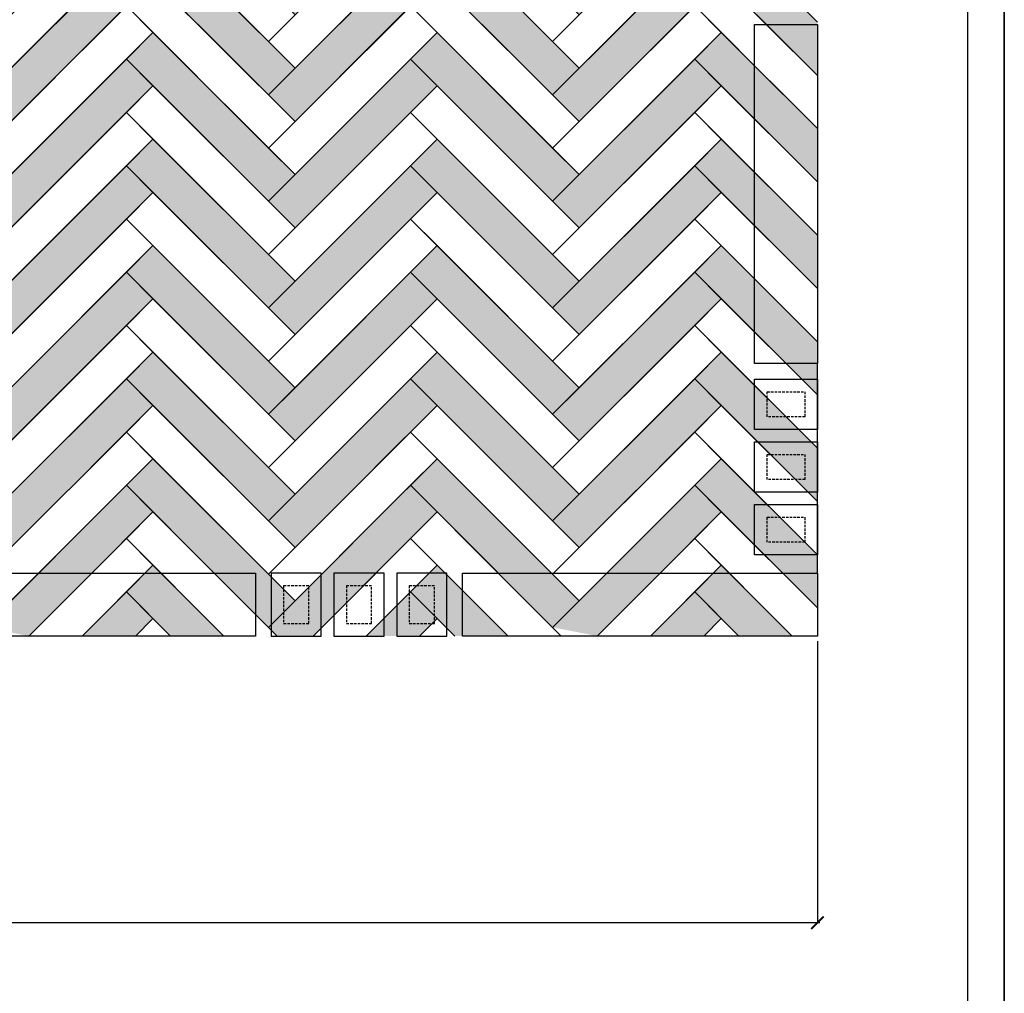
# Model space of a CAD drawing. Header units: millimetres. Extents: x 502444 to 745500, y -417645 to -375189.
# Tile 30 of 208: x 556849 to 560769, y -384215 to -380337. Entities that reach past the tile are written whole.
import ezdxf

# ---------------------------------------------------------------- set-up
doc = ezdxf.new("R2010")
doc.units = ezdxf.units.MM
doc.linetypes.add('DASHED', pattern=[0.75, 0.5, -0.25])
doc.layers.get('Defpoints').update_dxf_attribs({"color": 251})
for name, color, linetype, lineweight in [('0FM-WS-TEXT', 7, 'Continuous', 25), ('Text', 7, 'Continuous', 25), ('Wall New', 1, 'Continuous', 50)]:
    doc.layers.add(name, color=color, linetype=linetype, lineweight=lineweight)
doc.layers.add('DIMENSIONS', color=7, linetype='Continuous', lineweight=25, true_color=0xcc0000)
doc.styles.add('RS75', font='@Malgun Gothic', dxfattribs={"height": 75})
doc.dimstyles.new('DIM', dxfattribs={"dimtxt": 100, "dimasz": 50, "dimexe": 0, "dimexo": 20, "dimgap": 0, "dimtad": 0, "dimdec": 0, "dimrnd": 5, "dimzin": 0, "dimdsep": 46, "dimtxsty": 'Standard', "dimblk": 'OBLIQUE', "dimcen": 0, "dimdle": 10, "dimadec": 4, "dimazin": 0, "dimtfac": 1, "dimtdec": 0, "dimtofl": 0, "dimtmove": 1, "dimatfit": 3, "dimfxl": 1, "dimtolj": 1, "dimtzin": 0, "dimarcsym": 0})

# ---------------------------------------------------------------- blocks, each defined once
blk = doc.blocks.new('sheet format horizontal')
at = {"layer": 'Text'}
for points in [[(66770.91, -4572.61), (66770.91, -3464.93), (65208.79, -3464.93), (65208.79, -4572.61)], [(66770.91, -4572.61), (65208.79, -4572.61), (65208.79, -3464.93), (66770.91, -3464.93)], [(65217.44, -3473.58), (66762.26, -3473.58), (66762.26, -4563.96), (65217.44, -4563.96)]]:
    blk.add_lwpolyline(points, close=True, dxfattribs=at)
blk = doc.blocks.new('_ArchTick')
at = {"color": 0, "linetype": 'ByBlock', "const_width": 0.15}
blk.add_lwpolyline([(-0.5, -0.5), (0.5, 0.5)], dxfattribs=at)
blk = doc.blocks.new('*D63')
at = {"layer": 'Defpoints', "color": 0, "lineweight": 25, "ltscale": 250, "transparency": 16777216}
for p in [(546974.9, -382792, 0), (560025, -382792, 0), (560025, -383934)]:
    blk.add_point(p, dxfattribs=at)
at = {"layer": 'DIMENSIONS', "color": 0, "lineweight": -2, "ltscale": 250, "transparency": 16777216}
for p, q in [((546974.9, -382812), (546974.9, -383934)), ((560025, -382812), (560025, -383934)), ((546964.9, -383934), (553137.3, -383934)), ((560035, -383934), (553862.6, -383934))]:
    blk.add_line(p, q, dxfattribs=at)
at = {"layer": 'DIMENSIONS', "color": 0, "lineweight": -2, "ltscale": 250, "transparency": 16777216, "xscale": 50, "yscale": 50, "zscale": 50, "rotation": 180}
blk.add_blockref('_ArchTick', (546974.9, -383934), dxfattribs=at)
at = {"layer": 'DIMENSIONS', "color": 0, "lineweight": -2, "ltscale": 250, "transparency": 16777216, "xscale": 50, "yscale": 50, "zscale": 50}
blk.add_blockref('_ArchTick', (560025, -383934), dxfattribs=at)
at = {"layer": 'DIMENSIONS', "color": 0, "ltscale": 250, "transparency": 16777216, "insert": (553499.9, -383934), "char_height": 75, "attachment_point": 5, "style": 'RS75'}
blk.add_mtext('\\A1;{\\H2.6667x;13050}', dxfattribs=at)

msp = doc.modelspace()

# ---------------------------------------------------------------- hatches: boundary and pattern name
at = {"layer": '0FM-WS-TEXT', "true_color": 0x5a422b}
h = msp.add_hatch(color=49, dxfattribs=at)
h.dxf.hatch_style = 1
h.paths.add_polyline_path([(559642.45357, -381873.53286), (559536.38755, -381767.46685), (558970.70213, -382333.15227), (559076.76814, -382439.21829), (559536.38755, -381979.59888)])
h.paths.add_polyline_path([(558511.08272, -381661.40083), (558405.0167, -381767.46685), (558970.70213, -382333.15227), (559076.76814, -382227.08625)])
h.paths.add_polyline_path([(558405.0167, -381767.46685), (557839.33128, -382333.15227), (557945.39729, -382439.21829), (558405.0167, -381979.59888), (558511.08272, -381873.53286)])
h.paths.add_polyline_path([(557379.71187, -381661.40083), (557273.64585, -381767.46685), (557379.71187, -381873.53286), (557837.28996, -382331.11095), (557945.39729, -382227.08625)])
h.paths.add_polyline_path([(557379.71187, -381873.53286), (557273.64585, -381767.46685), (556707.96043, -382333.15227), (556814.02644, -382439.21829), (557273.64585, -381979.59888)])
h.paths.add_polyline_path([(556248.34102, -381661.40083), (556142.275, -381767.46685), (556248.34102, -381873.53286), (556707.91991, -382333.11176), (556814.02644, -382227.08625)])
h.paths.add_polyline_path([(556248.34102, -381873.53286), (556142.275, -381767.46685), (555579.47895, -382330.2629), (555682.65559, -382439.21829), (556142.275, -381979.59888)])
h.paths.add_polyline_path([(556142.275, -381555.33481), (556248.34102, -381449.26879), (556142.275, -381343.20278), (555576.58958, -381908.8882), (555682.65559, -382014.95422)])
h.paths.add_polyline_path([(555116.97017, -381237.13676), (555010.90415, -381343.20278), (555576.58958, -381908.8882), (555682.65559, -381802.82218)])
h.paths.add_polyline_path([(555116.97017, -381661.40083), (555010.90415, -381767.46685), (555576.58958, -382333.15227), (555682.65559, -382227.08625)])
h.paths.add_polyline_path([(555116.97017, -381873.53286), (555010.90415, -381767.46685), (554445.21873, -382333.15227), (554551.28474, -382439.21829), (555010.90415, -381979.59888)])
h.paths.add_polyline_path([(555010.90415, -381555.33481), (555116.97017, -381449.26879), (555010.90415, -381343.20278), (554551.28474, -381802.82218), (554445.21873, -381908.8882), (554551.28474, -382014.95422)])
h.paths.add_polyline_path([(553985.59932, -381237.13676), (553879.5333, -381343.20278), (554445.21873, -381908.8882), (554551.28474, -381802.82218)])
h.paths.add_polyline_path([(556248.34102, -381025.00473), (556142.275, -380918.93871), (555682.65559, -381378.55812), (555576.58958, -381484.62413), (555682.65559, -381590.69015)])
h.paths.add_polyline_path([(555116.97017, -380812.87269), (555010.90415, -380918.93871), (555576.58958, -381484.62413), (555682.65559, -381378.55812)])
h.paths.add_polyline_path([(555116.97017, -381025.00473), (555010.90415, -380918.93871), (554551.28474, -381378.55812), (554445.21873, -381484.62413), (554551.28474, -381590.69015)])
h.paths.add_polyline_path([(553985.59932, -380812.87269), (553879.5333, -380918.93871), (554445.21873, -381484.62413), (554551.28474, -381378.55812)])
h.paths.add_polyline_path([(553985.59932, -380388.60862), (553879.5333, -380494.67464), (554445.21873, -381060.36006), (554551.28474, -380954.29405)])
h.paths.add_polyline_path([(555116.97017, -380600.74066), (555010.90415, -380494.67464), (554551.28474, -380954.29405), (554445.21873, -381060.36006), (554551.28474, -381166.42608)])
h.paths.add_polyline_path([(555116.97017, -380388.60862), (555010.90415, -380494.67464), (555576.58958, -381060.36006), (555682.65559, -380954.29405)])
h.paths.add_polyline_path([(556248.34102, -380600.74066), (556142.275, -380494.67464), (555682.65559, -380954.29405), (555576.58958, -381060.36006), (555682.65559, -381166.42608)])
h.paths.add_polyline_path([(556248.34102, -380388.60862), (556142.275, -380494.67464), (556248.34102, -380600.74066), (556707.96043, -381060.36006), (556814.02644, -380954.29405)])
h.paths.add_polyline_path([(557379.71187, -380600.74066), (557273.64585, -380494.67464), (556814.02644, -380954.29405), (556707.96043, -381060.36006), (556814.02644, -381166.42608)])
h.paths.add_polyline_path([(557379.71187, -380388.60862), (557273.64585, -380494.67464), (557839.33128, -381060.36006), (557945.39729, -380954.29405)])
h.paths.add_polyline_path([(558511.08272, -380600.74066), (558405.0167, -380494.67464), (557945.39729, -380954.29405), (557839.33128, -381060.36006), (557945.39729, -381166.42608)])
h.paths.add_polyline_path([(558511.08272, -380388.60862), (558405.0167, -380494.67464), (558970.70213, -381060.36006), (559076.76814, -380954.29405)])
h.paths.add_polyline_path([(559642.45357, -380600.74066), (559536.38755, -380494.67464), (559076.76814, -380954.29405), (558970.70213, -381060.36006), (559076.76814, -381166.42608)])
h.paths.add_polyline_path([(559642.45357, -380176.47659), (559536.38755, -380070.41057), (559076.76814, -380530.02998), (558970.70213, -380636.096), (559076.76814, -380742.16201)])
h.paths.add_polyline_path([(558511.08272, -379964.34455), (558405.0167, -380070.41057), (558970.70213, -380636.096), (559076.76814, -380530.02998)])
h.paths.add_polyline_path([(558511.08272, -380176.47659), (558405.0167, -380070.41057), (557945.39729, -380530.02998), (557839.33128, -380636.096), (557945.39729, -380742.16201)])
h.paths.add_polyline_path([(557379.71187, -379964.34455), (557273.64585, -380070.41057), (557839.33128, -380636.096), (557945.39729, -380530.02998)])
h.paths.add_polyline_path([(557379.71187, -380176.47659), (557273.64585, -380070.41057), (556814.02644, -380530.02998), (556707.96043, -380636.096), (556814.02644, -380742.16201)])
h.paths.add_polyline_path([(556248.34102, -379964.34455), (556142.275, -380070.41057), (556248.34102, -380176.47659), (556707.96043, -380636.096), (556814.02644, -380530.02998)])
h.paths.add_polyline_path([(556248.34102, -380176.47659), (556142.275, -380070.41057), (555682.65559, -380530.02998), (555576.58958, -380636.096), (555682.65559, -380742.16201)])
h.paths.add_polyline_path([(555116.97017, -379964.34455), (555010.90415, -380070.41057), (555576.58958, -380636.096), (555682.65559, -380530.02998)])
h.paths.add_polyline_path([(555116.97017, -380176.47659), (555010.90415, -380070.41057), (554551.28474, -380530.02998), (554445.21873, -380636.096), (554551.28474, -380742.16201)])
h.paths.add_polyline_path([(553985.59932, -379964.34455), (553879.5333, -380070.41057), (554445.21873, -380636.096), (554551.28474, -380530.02998)])
h.paths.add_polyline_path([(553985.59932, -379540.08049), (553879.5333, -379646.1465), (554445.21873, -380211.83193), (554551.28474, -380105.76591)])
h.paths.add_polyline_path([(555116.97017, -379752.21252), (555010.90415, -379646.1465), (554551.28474, -380105.76591), (554445.21873, -380211.83193), (554551.28474, -380317.89794)])
h.paths.add_polyline_path([(555116.97017, -379540.08049), (555010.90415, -379646.1465), (555576.58958, -380211.83193), (555682.65559, -380105.76591)])
h.paths.add_polyline_path([(556248.34102, -379752.21252), (556142.275, -379646.1465), (555682.65559, -380105.76591), (555576.58958, -380211.83193), (555682.65559, -380317.89794)])
h.paths.add_polyline_path([(556248.34102, -379540.08049), (556142.275, -379646.1465), (556248.34102, -379752.21252), (556707.96043, -380211.83193), (556814.02644, -380105.76591)])
h.paths.add_polyline_path([(557379.71187, -379752.21252), (557273.64585, -379646.1465), (556814.02644, -380105.76591), (556707.96043, -380211.83193), (556814.02644, -380317.89794)])
h.paths.add_polyline_path([(557379.71187, -379540.08049), (557273.64585, -379646.1465), (557839.33128, -380211.83193), (557945.39729, -380105.76591)])
h.paths.add_polyline_path([(558511.08272, -379752.21252), (558405.0167, -379646.1465), (557945.39729, -380105.76591), (557839.33128, -380211.83193), (557945.39729, -380317.89794)])
h.paths.add_polyline_path([(558511.08272, -379540.08049), (558405.0167, -379646.1465), (558970.70213, -380211.83193), (559076.76814, -380105.76591)])
h.paths.add_polyline_path([(559642.45357, -379752.21252), (559536.38755, -379646.1465), (559076.76814, -380105.76591), (558970.70213, -380211.83193), (559076.76814, -380317.89794)])
h.paths.add_polyline_path([(559642.45357, -379327.94845), (559536.38755, -379221.88243), (559076.76814, -379681.50184), (558970.70213, -379787.56786), (559076.76814, -379893.63388)])
h.paths.add_polyline_path([(558511.08272, -379115.81642), (558405.0167, -379221.88243), (558970.70213, -379787.56786), (559076.76814, -379681.50184)])
h.paths.add_polyline_path([(558511.08272, -379327.94845), (558405.0167, -379221.88243), (557945.39729, -379681.50184), (557839.33128, -379787.56786), (557945.39729, -379893.63388)])
h.paths.add_polyline_path([(557379.71187, -379115.81642), (557273.64585, -379221.88243), (557839.33128, -379787.56786), (557945.39729, -379681.50184)])
h.paths.add_polyline_path([(557379.71187, -379327.94845), (557273.64585, -379221.88243), (556814.02644, -379681.50184), (556707.96043, -379787.56786), (556814.02644, -379893.63388)])
h.paths.add_polyline_path([(556248.34102, -379115.81642), (556142.275, -379221.88243), (556248.34102, -379327.94845), (556707.96043, -379787.56786), (556814.02644, -379681.50184)])
h.paths.add_polyline_path([(556248.34102, -379327.94845), (556142.275, -379221.88243), (555682.65559, -379681.50184), (555576.58958, -379787.56786), (555682.65559, -379893.63388)])
h.paths.add_polyline_path([(555116.97017, -379115.81642), (555010.90415, -379221.88243), (555576.58958, -379787.56786), (555682.65559, -379681.50184)])
h.paths.add_polyline_path([(555116.97017, -379327.94845), (555010.90415, -379221.88243), (554551.28474, -379681.50184), (554445.21873, -379787.56786), (554551.28474, -379893.63388)])
h.paths.add_polyline_path([(553985.59932, -379115.81642), (553879.5333, -379221.88243), (554445.21873, -379787.56786), (554551.28474, -379681.50184)])
h = msp.add_hatch(color=49, dxfattribs=at)
h.dxf.hatch_style = 1
h.paths.add_polyline_path([(559774.96632, -380147.4398), (559825.54881, -380147.4398), (559775.54881, -380097.4398), (559774.96632, -380097.4398), (559774.96632, -380096.85731), (559642.45357, -379964.34455), (559536.38755, -380070.41057), (559774.96632, -380308.98934)])
h.paths.add_polyline_path([(559975.54881, -380297.4398), (559824.96632, -380297.4398), (559824.96632, -380197.4398), (559875.54881, -380197.4398), (559825.54881, -380147.4398), (559774.96632, -380147.4398), (559774.96632, -380308.98934), (559813.41678, -380347.4398), (560024.96632, -380347.4398), (560024.96632, -380346.85731)])
h.paths.add_polyline_path([(560024.96632, -380347.4398), (559813.41678, -380347.4398), (559886.68224, -380420.70526), (560024.96632, -380420.70526)])
h.paths.add_polyline_path([(560024.96632, -380420.70526), (559886.68224, -380420.70526), (560024.96632, -380558.98934)])
h = msp.add_hatch(color=49, dxfattribs=at)
h.dxf.hatch_style = 1
h.paths.add_polyline_path([(559774.96632, -380571.70387), (559825.54881, -380571.70387), (559775.54881, -380521.70387), (559774.96632, -380521.70387), (559774.96632, -380521.12137), (559642.45357, -380388.60862), (559536.38755, -380494.67464), (559774.96632, -380733.25341)])
h.paths.add_polyline_path([(559975.54881, -380721.70387), (559824.96632, -380721.70387), (559824.96632, -380621.70387), (559875.54881, -380621.70387), (559825.54881, -380571.70387), (559774.96632, -380571.70387), (559774.96632, -380733.25341), (559813.41678, -380771.70387), (560024.96632, -380771.70387), (560024.96632, -380771.12137)])
h.paths.add_polyline_path([(560024.96632, -380771.70387), (559813.41678, -380771.70387), (559886.68224, -380844.96932), (560024.96632, -380844.96932)])
h.paths.add_polyline_path([(560024.96632, -380844.96932), (559886.68224, -380844.96932), (560024.96632, -380983.25341)])
h = msp.add_hatch(color=49, dxfattribs=at)
h.dxf.hatch_style = 1
h.paths.add_polyline_path([(559875.54881, -380621.70387), (559824.96632, -380621.70387), (559824.96632, -380721.70387), (559974.99277, -380721.70387), (559974.99277, -380721.14782)])
h = msp.add_hatch(color=49, dxfattribs=at)
h.dxf.hatch_style = 1
h.paths.add_polyline_path([(557379.71187, -380812.87269), (557273.64585, -380918.93871), (557839.33128, -381484.62413), (557945.39729, -381378.55812)])
h.paths.add_polyline_path([(558511.08272, -381025.00473), (558405.0167, -380918.93871), (557945.39729, -381378.55812), (557839.33128, -381484.62413), (557945.39729, -381590.69015)])
h.paths.add_polyline_path([(558511.08272, -380812.87269), (558405.0167, -380918.93871), (558970.70213, -381484.62413), (559076.76814, -381378.55812)])
h.paths.add_polyline_path([(559642.45357, -381025.00473), (559536.38755, -380918.93871), (559076.76814, -381378.55812), (558970.70213, -381484.62413), (559076.76814, -381590.69015)])
h.paths.add_polyline_path([(559536.38755, -381555.33481), (559642.45357, -381449.26879), (559536.38755, -381343.20278), (558970.70213, -381908.8882), (559076.76814, -382014.95422)])
h.paths.add_polyline_path([(558511.08272, -381237.13676), (558405.0167, -381343.20278), (558970.70213, -381908.8882), (559076.76814, -381802.82218)])
h.paths.add_polyline_path([(558405.0167, -381343.20278), (557945.39729, -381802.82218), (557839.33128, -381908.8882), (557945.39729, -382014.95422), (558405.0167, -381555.33481), (558511.08272, -381449.26879)])
h.paths.add_polyline_path([(557379.71187, -381237.13676), (557273.64585, -381343.20278), (557839.33128, -381908.8882), (557945.39729, -381802.82218)])
h.paths.add_polyline_path([(557379.71187, -381449.26879), (557273.64585, -381343.20278), (556814.02644, -381802.82218), (556707.96043, -381908.8882), (556814.02644, -382014.95422)])
h.paths.add_polyline_path([(556248.34102, -381237.13676), (556142.275, -381343.20278), (556707.96043, -381908.8882), (556814.02644, -381802.82218)])
h.paths.add_polyline_path([(556248.34102, -380812.87269), (556142.275, -380918.93871), (556707.96043, -381484.62413), (556814.02644, -381378.55812)])
h.paths.add_polyline_path([(557379.71187, -381025.00473), (557273.64585, -380918.93871), (556814.02644, -381378.55812), (556707.96043, -381484.62413), (556814.02644, -381590.69015)])
h = msp.add_hatch(color=49, dxfattribs=at)
h.dxf.hatch_style = 1
h.paths.add_polyline_path([(559774.96632, -380995.96794), (559825.54881, -380995.96794), (559775.54881, -380945.96794), (559774.96632, -380945.96794), (559774.96632, -380945.38544), (559642.45357, -380812.87269), (559536.38755, -380918.93871), (559774.96632, -381157.51748)])
h.paths.add_polyline_path([(559975.54881, -381145.96794), (559824.96632, -381145.96794), (559824.96632, -381045.96794), (559875.54881, -381045.96794), (559825.54881, -380995.96794), (559774.96632, -380995.96794), (559774.96632, -381157.51748), (559813.41678, -381195.96794), (560024.96632, -381195.96794), (560024.96632, -381195.38544)])
h.paths.add_polyline_path([(560024.96632, -381195.96794), (559813.41678, -381195.96794), (559886.68224, -381269.23339), (560024.96632, -381269.23339)])
h.paths.add_polyline_path([(560024.96632, -381269.23339), (559886.68224, -381269.23339), (560024.96632, -381407.51748)])
h = msp.add_hatch(color=49, dxfattribs=at)
h.dxf.hatch_style = 1
h.paths.add_polyline_path([(559875.54881, -381045.96794), (559824.96632, -381045.96794), (559824.96632, -381145.96794), (559974.99277, -381145.96794), (559974.99277, -381145.41189)])
h = msp.add_hatch(color=49, dxfattribs=at)
h.dxf.hatch_style = 1
h.paths.add_polyline_path([(559774.96632, -381420.232), (559825.54881, -381420.232), (559775.54881, -381370.232), (559774.96632, -381370.232), (559774.96632, -381369.64951), (559642.45357, -381237.13676), (559536.38755, -381343.20278), (559774.96632, -381581.78155)])
h.paths.add_polyline_path([(559975.54881, -381570.232), (559824.96632, -381570.232), (559824.96632, -381470.232), (559875.54881, -381470.232), (559825.54881, -381420.232), (559774.96632, -381420.232), (559774.96632, -381581.78155), (559813.41678, -381620.232), (560024.96632, -381620.232), (560024.96632, -381619.64951)])
h.paths.add_polyline_path([(560024.96632, -381620.232), (559813.41678, -381620.232), (559886.68224, -381693.49746), (560024.96632, -381693.49746)])
h.paths.add_polyline_path([(560024.96632, -381693.49746), (559886.68224, -381693.49746), (560024.96632, -381831.78155)])
h = msp.add_hatch(color=49, dxfattribs=at)
h.dxf.hatch_style = 1
h.paths.add_polyline_path([(559875.54881, -381470.232), (559824.96632, -381470.232), (559824.96632, -381570.232), (559974.99277, -381570.232), (559974.99277, -381569.67596)])
h = msp.add_hatch(color=49, dxfattribs=at)
h.dxf.hatch_style = 1
h.paths.add_polyline_path([(559774.96632, -381844.49607), (559825.54881, -381844.49607), (559775.54881, -381794.49607), (559774.96632, -381794.49607), (559774.96632, -381793.91358), (559642.45357, -381661.40083), (559536.38755, -381767.46685), (559774.96632, -382006.04561)])
h.paths.add_polyline_path([(559975.54881, -381994.49607), (559824.96632, -381994.49607), (559824.96632, -381894.49607), (559875.54881, -381894.49607), (559825.54881, -381844.49607), (559774.96632, -381844.49607), (559774.96632, -382006.04561), (559813.41678, -382044.49607), (560024.96632, -382044.49607), (560024.96632, -382043.91358)])
h.paths.add_polyline_path([(560024.96632, -382044.49607), (559813.41678, -382044.49607), (559886.68224, -382117.76153), (560024.96632, -382117.76153)])
h.paths.add_polyline_path([(560024.96632, -382117.76153), (559886.68224, -382117.76153), (560024.96632, -382256.04561)])
h = msp.add_hatch(color=49, dxfattribs=at)
h.dxf.hatch_style = 1
h.paths.add_polyline_path([(559875.54881, -381894.49607), (559824.96632, -381894.49607), (559824.96632, -381994.49607), (559974.99277, -381994.49607), (559974.99277, -381993.94003)])
h = msp.add_hatch(color=49, dxfattribs=at)
h.dxf.hatch_style = 1
h.paths.add_polyline_path([(548328.74507, -382297.79693), (548222.67905, -382191.73091), (547656.99363, -382757.41634), (547834.5164, -382792.0256)])
h.paths.add_polyline_path([(547197.37422, -382085.6649), (547091.3082, -382191.73091), (547573.55558, -382673.97829), (547592.74286, -382693.16558), (547656.99363, -382757.41634), (547763.05965, -382651.35032)])
h.paths.add_polyline_path([(548328.74507, -382085.6649), (548222.67905, -382191.73091), (548576.23244, -382545.28431), (548704.92643, -382673.97829), (548788.36448, -382757.41634), (548894.4305, -382651.35032)])
h.paths.add_polyline_path([(549460.11592, -382297.79693), (549354.0499, -382191.73091), (548788.36448, -382757.41634), (548822.97374, -382792.0256), (548889.36379, -382792.0256), (548964.37323, -382793.53962)])
h.paths.add_polyline_path([(549460.11592, -382085.6649), (549354.0499, -382191.73091), (549836.29728, -382673.97829), (549919.73533, -382757.41634), (550025.80135, -382651.35032)])
h.paths.add_polyline_path([(550591.48677, -382297.79693), (550485.42075, -382191.73091), (549919.73533, -382757.41634), (550097.2581, -382792.0256), (550485.42075, -382403.86295)])
h.paths.add_polyline_path([(550591.48677, -382085.6649), (550485.42075, -382191.73091), (550838.97414, -382545.28431), (550967.66813, -382673.97829), (551051.10618, -382757.41634), (551157.17219, -382651.35032)])
h.paths.add_polyline_path([(551616.7916, -382403.86295), (551722.85762, -382297.79693), (551616.7916, -382191.73091), (551157.17219, -382651.35032), (551136.93015, -382671.59236), (551051.10618, -382757.41634), (551085.71544, -382792.0256), (551228.62895, -382792.0256)])
h.paths.add_polyline_path([(551722.85762, -382085.6649), (551616.7916, -382191.73091), (551970.34499, -382545.28431), (552099.03898, -382673.97829), (552182.47703, -382757.41634), (552288.54304, -382651.35032)])
h.paths.add_polyline_path([(552854.22847, -382297.79693), (552748.16245, -382191.73091), (552288.54304, -382651.35032), (552182.47703, -382757.41634), (552358.48578, -382793.53962), (552748.16245, -382403.86295)])
h.paths.add_polyline_path([(552854.22847, -382085.6649), (552748.16245, -382191.73091), (553101.71584, -382545.28431), (553230.40983, -382673.97829), (553257.68787, -382701.25633), (553275.93236, -382719.50082), (553313.84788, -382757.41634), (553419.91389, -382651.35032)])
h.paths.add_polyline_path([(553985.59932, -382297.79693), (553879.5333, -382191.73091), (553313.84788, -382757.41634), (553348.45714, -382792.0256), (553489.85663, -382793.53962), (553879.5333, -382403.86295)])
h.paths.add_polyline_path([(553985.59932, -382085.6649), (553879.5333, -382191.73091), (554233.08669, -382545.28431), (554361.78068, -382673.97829), (554445.21873, -382757.41634), (554551.28474, -382651.35032)])
h.paths.add_polyline_path([(555116.97017, -382297.79693), (555010.90415, -382191.73091), (554551.28474, -382651.35032), (554445.21873, -382757.41634), (554622.7415, -382792.0256), (555010.90415, -382403.86295)])
h.paths.add_polyline_path([(555116.97017, -382085.6649), (555010.90415, -382191.73091), (555493.15153, -382673.97829), (555529.62622, -382710.45298), (555576.58958, -382757.41634), (555682.65559, -382651.35032)])
h.paths.add_polyline_path([(556248.34102, -382297.79693), (556142.275, -382191.73091), (555576.58958, -382757.41634), (555612.37365, -382792.0256), (555691.33076, -382792.0256), (555754.11235, -382792.0256), (556142.275, -382403.86295)])
h.paths.add_polyline_path([(556248.34102, -382085.6649), (556142.275, -382191.73091), (556248.34102, -382297.79693), (556495.82839, -382545.28431), (556624.52238, -382673.97829), (556707.96043, -382757.41634), (556814.02644, -382651.35032)])
h.paths.add_polyline_path([(557379.71187, -382297.79693), (557273.64585, -382191.73091), (556814.02644, -382651.35032), (556707.96043, -382757.41634), (556885.4832, -382792.0256), (557273.64585, -382403.86295)])
h.paths.add_polyline_path([(557379.71187, -382085.6649), (557273.64585, -382191.73091), (557627.19924, -382545.28431), (557755.89323, -382673.97829), (557839.33128, -382757.41634), (557945.39729, -382651.35032)])
h.paths.add_polyline_path([(558511.08272, -382297.79693), (558405.0167, -382191.73091), (557945.39729, -382651.35032), (557839.33128, -382757.41634), (557873.94054, -382792.0256), (558016.85405, -382792.0256), (558405.0167, -382403.86295)])
h.paths.add_polyline_path([(558511.08272, -382085.6649), (558405.0167, -382191.73091), (558758.57009, -382545.28431), (558887.26408, -382673.97829), (558970.70213, -382757.41634), (559076.76814, -382651.35032)])
h.paths.add_polyline_path([(559536.38755, -382403.86295), (559642.45357, -382297.79693), (559536.38755, -382191.73091), (558970.70213, -382757.41634), (559148.2249, -382792.0256)])
h = msp.add_hatch(color=49, dxfattribs=at)
h.dxf.hatch_style = 1
h.paths.add_polyline_path([(559774.96632, -382268.76014), (559825.54881, -382268.76014), (559775.54881, -382218.76014), (559774.96632, -382218.76014), (559774.96632, -382218.17765), (559642.45357, -382085.6649), (559536.38755, -382191.73091), (559774.96632, -382430.30968)])
h.paths.add_polyline_path([(559975.54881, -382418.76014), (559824.96632, -382418.76014), (559824.96632, -382318.76014), (559875.54881, -382318.76014), (559825.54881, -382268.76014), (559774.96632, -382268.76014), (559774.96632, -382430.30968), (559813.41678, -382468.76014), (560024.96632, -382468.76014), (560024.96632, -382468.17765)])
h.paths.add_polyline_path([(560024.96632, -382468.76014), (559813.41678, -382468.76014), (559886.68224, -382542.0256), (560024.96632, -382542.0256)])
h.paths.add_polyline_path([(560024.96632, -382542.0256), (559886.68224, -382542.0256), (560024.96632, -382680.30968)])
h = msp.add_hatch(color=49, dxfattribs=at)
h.dxf.hatch_style = 1
h.paths.add_polyline_path([(559875.54881, -382318.76014), (559824.96632, -382318.76014), (559824.96632, -382418.76014), (559974.99277, -382418.76014), (559974.99277, -382418.2041)])
h = msp.add_hatch(color=49, dxfattribs=at)
h.dxf.hatch_style = 1
h.paths.add_polyline_path([(557583.25391, -382713.47101), (557533.25391, -382663.47101), (557533.25391, -382742.0256), (557433.25391, -382742.0256), (557433.25391, -382592.0256), (557461.8085, -382592.0256), (557411.8085, -382542.0256), (557383.25391, -382542.0256), (557383.25391, -382725.60304), (557449.67647, -382792.0256), (557583.25391, -382792.0256)])
h.paths.add_polyline_path([(557583.25391, -382713.47101), (557583.25391, -382792.0256), (557633.25391, -382792.0256), (557633.25391, -382763.47101)])
h.paths.add_polyline_path([(557633.25391, -382763.47101), (557633.25391, -382792.0256), (557661.8085, -382792.0256)])
h.paths.add_polyline_path([(557533.25391, -382663.47101), (557461.8085, -382592.0256), (557433.25391, -382592.0256), (557433.25391, -382742.0256), (557533.25391, -382742.0256)], flags=17)
h.paths.add_polyline_path([(557383.25391, -382542.0256), (557411.8085, -382542.0256), (557379.71187, -382509.92897), (557333.25391, -382556.38692), (557333.25391, -382675.60304), (557383.25391, -382725.60304)])
h.paths.add_polyline_path([(557333.25391, -382556.38692), (557283.25391, -382606.38692), (557283.25391, -382625.60304), (557333.25391, -382675.60304)])
h.paths.add_polyline_path([(557379.71187, -382722.061), (557333.25391, -382675.60304), (557333.25391, -382768.51896)])
h.paths.add_polyline_path([(557333.25391, -382675.60304), (557283.25391, -382625.60304), (557283.25391, -382742.0256), (557183.25391, -382742.0256), (557183.25391, -382706.38692), (557133.25391, -382756.38692), (557133.25391, -382792.0256), (557309.74727, -382792.0256), (557333.25391, -382768.51896)])
h.paths.add_polyline_path([(557283.25391, -382625.60304), (557273.64585, -382615.99498), (557183.25391, -382706.38692), (557183.25391, -382742.0256), (557283.25391, -382742.0256)])
h.paths.add_polyline_path([(557133.25391, -382756.38692), (557097.61524, -382792.0256), (557133.25391, -382792.0256)])
h.paths.add_polyline_path([(557283.25391, -382606.38692), (557273.64585, -382615.99498), (557283.25391, -382625.60304)])
h = msp.add_hatch(color=49, dxfattribs=at)
h.dxf.hatch_style = 1
h.paths.add_polyline_path([(558714.62476, -382713.47101), (558664.62476, -382663.47101), (558664.62476, -382742.0256), (558564.62476, -382742.0256), (558564.62476, -382592.0256), (558593.17935, -382592.0256), (558543.17935, -382542.0256), (558514.62476, -382542.0256), (558514.62476, -382725.60304), (558581.04732, -382792.0256), (558714.62476, -382792.0256)])
h.paths.add_polyline_path([(558714.62476, -382713.47101), (558714.62476, -382792.0256), (558764.62476, -382792.0256), (558764.62476, -382763.47101)])
h.paths.add_polyline_path([(558764.62476, -382763.47101), (558764.62476, -382792.0256), (558793.17935, -382792.0256)])
h.paths.add_polyline_path([(558664.62476, -382663.47101), (558593.17935, -382592.0256), (558564.62476, -382592.0256), (558564.62476, -382742.0256), (558664.62476, -382742.0256)], flags=17)
h.paths.add_polyline_path([(558514.62476, -382542.0256), (558543.17935, -382542.0256), (558511.08272, -382509.92897), (558464.62476, -382556.38692), (558464.62476, -382675.60304), (558514.62476, -382725.60304)])
h.paths.add_polyline_path([(558464.62476, -382556.38692), (558414.62476, -382606.38692), (558414.62476, -382625.60304), (558464.62476, -382675.60304)])
h.paths.add_polyline_path([(558511.08272, -382722.061), (558464.62476, -382675.60304), (558464.62476, -382768.51896)])
h.paths.add_polyline_path([(558464.62476, -382675.60304), (558414.62476, -382625.60304), (558414.62476, -382742.0256), (558314.62476, -382742.0256), (558314.62476, -382706.38692), (558264.62476, -382756.38692), (558264.62476, -382792.0256), (558441.11812, -382792.0256), (558464.62476, -382768.51896)])
h.paths.add_polyline_path([(558414.62476, -382625.60304), (558405.0167, -382615.99498), (558314.62476, -382706.38692), (558314.62476, -382742.0256), (558414.62476, -382742.0256)])
h.paths.add_polyline_path([(558264.62476, -382756.38692), (558228.98609, -382792.0256), (558264.62476, -382792.0256)])
h.paths.add_polyline_path([(558414.62476, -382606.38692), (558405.0167, -382615.99498), (558414.62476, -382625.60304)])
h = msp.add_hatch(color=49, dxfattribs=at)
h.dxf.hatch_style = 1
h.paths.add_polyline_path([(559845.99561, -382713.47101), (559795.99561, -382663.47101), (559795.99561, -382742.0256), (559695.99561, -382742.0256), (559695.99561, -382592.0256), (559724.5502, -382592.0256), (559674.5502, -382542.0256), (559645.99561, -382542.0256), (559645.99561, -382725.60304), (559712.41817, -382792.0256), (559845.99561, -382792.0256)])
h.paths.add_polyline_path([(559845.99561, -382713.47101), (559845.99561, -382792.0256), (559895.99561, -382792.0256), (559895.99561, -382763.47101)])
h.paths.add_polyline_path([(559895.99561, -382763.47101), (559895.99561, -382792.0256), (559924.5502, -382792.0256)])
h.paths.add_polyline_path([(559795.99561, -382663.47101), (559724.5502, -382592.0256), (559695.99561, -382592.0256), (559695.99561, -382742.0256), (559795.99561, -382742.0256)], flags=17)
h.paths.add_polyline_path([(559645.99561, -382542.0256), (559674.5502, -382542.0256), (559642.45357, -382509.92897), (559595.99561, -382556.38692), (559595.99561, -382675.60304), (559645.99561, -382725.60304)])
h.paths.add_polyline_path([(559595.99561, -382556.38692), (559545.99561, -382606.38692), (559545.99561, -382625.60304), (559595.99561, -382675.60304)])
h.paths.add_polyline_path([(559642.45357, -382722.061), (559595.99561, -382675.60304), (559595.99561, -382768.51896)])
h.paths.add_polyline_path([(559595.99561, -382675.60304), (559545.99561, -382625.60304), (559545.99561, -382742.0256), (559445.99561, -382742.0256), (559445.99561, -382706.38692), (559395.99561, -382756.38692), (559395.99561, -382792.0256), (559572.48897, -382792.0256), (559595.99561, -382768.51896)])
h.paths.add_polyline_path([(559545.99561, -382625.60304), (559536.38755, -382615.99498), (559445.99561, -382706.38692), (559445.99561, -382742.0256), (559545.99561, -382742.0256)])
h.paths.add_polyline_path([(559395.99561, -382756.38692), (559360.35694, -382792.0256), (559395.99561, -382792.0256)])
h.paths.add_polyline_path([(559545.99561, -382606.38692), (559536.38755, -382615.99498), (559545.99561, -382625.60304)])

# ---------------------------------------------------------------- linework, layer by layer
at = {"layer": '0FM-WS-TEXT'}
msp.add_line((560024.96632, -382542.0256, 0), (560024.96632, -381706.26014, 0), dxfattribs=at)
at = {"layer": '0FM-WS-TEXT', "elevation": 0}
for points in [[(557839.33128, -380423.96396), (557945.39729, -380317.89794), (557379.71187, -379752.21252), (557273.64585, -379858.27854)], [(558970.70213, -380423.96396), (559076.76814, -380317.89794), (558511.08272, -379752.21252), (558405.0167, -379858.27854)], [(556814.02644, -380530.02998), (556707.96043, -380423.96396), (557273.64585, -379858.27854), (557379.71187, -379964.34455)], [(557945.39729, -380530.02998), (557839.33128, -380423.96396), (558405.0167, -379858.27854), (558511.08272, -379964.34455)], [(559076.76814, -380530.02998), (558970.70213, -380423.96396), (559536.38755, -379858.27854), (559642.45357, -379964.34455)], [(557839.33128, -380636.096), (557945.39729, -380530.02998), (557379.71187, -379964.34455), (557273.64585, -380070.41057)], [(558970.70213, -380636.096), (559076.76814, -380530.02998), (558511.08272, -379964.34455), (558405.0167, -380070.41057)], [(556814.02644, -380742.16201), (556707.96043, -380636.096), (557273.64585, -380070.41057), (557379.71187, -380176.47659)], [(557945.39729, -380742.16201), (557839.33128, -380636.096), (558405.0167, -380070.41057), (558511.08272, -380176.47659)], [(559076.76814, -380742.16201), (558970.70213, -380636.096), (559536.38755, -380070.41057), (559642.45357, -380176.47659)], [(557839.33128, -380848.22803), (557945.39729, -380742.16201), (557379.71187, -380176.47659), (557273.64585, -380282.54261)], [(558970.70213, -380848.22803), (559076.76814, -380742.16201), (558511.08272, -380176.47659), (558405.0167, -380282.54261)], [(556814.02644, -380954.29405), (556707.96043, -380848.22803), (557273.64585, -380282.54261), (557379.71187, -380388.60862)], [(557945.39729, -380954.29405), (557839.33128, -380848.22803), (558405.0167, -380282.54261), (558511.08272, -380388.60862)], [(559076.76814, -380954.29405), (558970.70213, -380848.22803), (559536.38755, -380282.54261), (559642.45357, -380388.60862)], [(559774.96632, -381706.26014), (559774.96632, -380356.26014), (560024.99277, -380356.26014), (560024.99277, -381706.26014)], [(557839.33128, -381060.36006), (557945.39729, -380954.29405), (557379.71187, -380388.60862), (557273.64585, -380494.67464)], [(558970.70213, -381060.36006), (559076.76814, -380954.29405), (558511.08272, -380388.60862), (558405.0167, -380494.67464)], [(556814.02644, -381166.42608), (556707.96043, -381060.36006), (557273.64585, -380494.67464), (557379.71187, -380600.74066)], [(557945.39729, -381166.42608), (557839.33128, -381060.36006), (558405.0167, -380494.67464), (558511.08272, -380600.74066)], [(559076.76814, -381166.42608), (558970.70213, -381060.36006), (559536.38755, -380494.67464), (559642.45357, -380600.74066)], [(557839.33128, -381272.4921), (557945.39729, -381166.42608), (557379.71187, -380600.74066), (557273.64585, -380706.80667)], [(558970.70213, -381272.4921), (559076.76814, -381166.42608), (558511.08272, -380600.74066), (558405.0167, -380706.80667)], [(556814.02644, -381378.55812), (556707.96043, -381272.4921), (557273.64585, -380706.80667), (557379.71187, -380812.87269)], [(557945.39729, -381378.55812), (557839.33128, -381272.4921), (558405.0167, -380706.80667), (558511.08272, -380812.87269)], [(559076.76814, -381378.55812), (558970.70213, -381272.4921), (559536.38755, -380706.80667), (559642.45357, -380812.87269)], [(557839.33128, -381484.62413), (557945.39729, -381378.55812), (557379.71187, -380812.87269), (557273.64585, -380918.93871)], [(558970.70213, -381484.62413), (559076.76814, -381378.55812), (558511.08272, -380812.87269), (558405.0167, -380918.93871)], [(556814.02644, -381590.69015), (556707.96043, -381484.62413), (557273.64585, -380918.93871), (557379.71187, -381025.00473)], [(557945.39729, -381590.69015), (557839.33128, -381484.62413), (558405.0167, -380918.93871), (558511.08272, -381025.00473)], [(559076.76814, -381590.69015), (558970.70213, -381484.62413), (559536.38755, -380918.93871), (559642.45357, -381025.00473)], [(557839.33128, -381696.75617), (557945.39729, -381590.69015), (557379.71187, -381025.00473), (557273.64585, -381131.07074)], [(558970.70213, -381696.75617), (559076.76814, -381590.69015), (558511.08272, -381025.00473), (558405.0167, -381131.07074)], [(556814.02644, -381802.82218), (556707.96043, -381696.75617), (557273.64585, -381131.07074), (557379.71187, -381237.13676)], [(557945.39729, -381802.82218), (557839.33128, -381696.75617), (558405.0167, -381131.07074), (558511.08272, -381237.13676)], [(559076.76814, -381802.82218), (558970.70213, -381696.75617), (559536.38755, -381131.07074), (559642.45357, -381237.13676)], [(557839.33128, -381908.8882), (557945.39729, -381802.82218), (557379.71187, -381237.13676), (557273.64585, -381343.20278)], [(558970.70213, -381908.8882), (559076.76814, -381802.82218), (558511.08272, -381237.13676), (558405.0167, -381343.20278)], [(556814.02644, -382014.95422), (556707.96043, -381908.8882), (557273.64585, -381343.20278), (557379.71187, -381449.26879)], [(557945.39729, -382014.95422), (557839.33128, -381908.8882), (558405.0167, -381343.20278), (558511.08272, -381449.26879)], [(559076.76814, -382014.95422), (558970.70213, -381908.8882), (559536.38755, -381343.20278), (559642.45357, -381449.26879)], [(557839.33128, -382121.02024), (557945.39729, -382014.95422), (557379.71187, -381449.26879), (557273.64585, -381555.33481)], [(558970.70213, -382121.02024), (559076.76814, -382014.95422), (558511.08272, -381449.26879), (558405.0167, -381555.33481)], [(560024.99277, -381768.76014), (560024.99277, -381968.76014), (559774.96632, -381968.76014), (559774.96632, -381768.76014)], [(560024.99277, -382018.76014), (560024.99277, -382218.76014), (559774.96632, -382218.76014), (559774.96632, -382018.76014)], [(560024.99277, -382268.76014), (560024.99277, -382468.76014), (559774.96632, -382468.76014), (559774.96632, -382268.76014)], [(556437.37365, -382542.0256), (557787.37365, -382542.0256), (557787.37365, -382792.0256), (556437.37365, -382792.0256)], [(557849.87365, -382792.0256), (558049.87365, -382792.0256), (558049.87365, -382542.0256), (557849.87365, -382542.0256)], [(558099.87365, -382792.0256), (558299.87365, -382792.0256), (558299.87365, -382542.0256), (558099.87365, -382542.0256)], [(558349.87365, -382792.0256), (558549.87365, -382792.0256), (558549.87365, -382542.0256), (558349.87365, -382542.0256)], [(558612.37365, -382542.0256), (560024.96632, -382542.0256), (560024.96632, -382792.0256), (558612.37365, -382792.0256)]]:
    msp.add_lwpolyline(points, close=True, dxfattribs=at)
for points in [[(560024.99277, -380346.88375), (559642.45357, -379964.34455), (559536.38755, -380070.41057), (560024.96632, -380558.98934)], [(560024.96632, -380558.98934), (559642.45357, -380176.47659), (559536.38755, -380282.54261), (559889.94094, -380636.096)], [(560024.99277, -380771.14782), (559642.45357, -380388.60862), (559536.38755, -380494.67464), (560024.96632, -380983.25341)], [(560024.96632, -380983.25341), (559642.45357, -380600.74066), (559536.38755, -380706.80667), (559889.94094, -381060.36006)], [(560024.99277, -381195.41189), (559642.45357, -380812.87269), (559536.38755, -380918.93871), (560024.96632, -381407.51748)], [(560024.96632, -381407.51748), (559642.45357, -381025.00473), (559536.38755, -381131.07074), (559889.94094, -381484.62413)], [(560024.99277, -381619.67596), (559642.45357, -381237.13676), (559536.38755, -381343.20278), (560024.96632, -381831.78155)], [(560024.96632, -381831.78155), (559642.45357, -381449.26879), (559536.38755, -381555.33481), (559889.94094, -381908.8882)], [(556707.96043, -382121.02024), (556707.96043, -382121.02024), (557273.64585, -381555.33481), (557379.71187, -381661.40083), (556920.09246, -382121.02024)], [(557839.33128, -382121.02024), (557839.33128, -382121.02024), (558405.0167, -381555.33481), (558511.08272, -381661.40083), (558051.46331, -382121.02024)], [(558970.70213, -382121.02024), (558970.70213, -382121.02024), (559536.38755, -381555.33481), (559642.45357, -381661.40083), (559182.83416, -382121.02024)], [(557945.39729, -382227.08625), (557379.71187, -381661.40083), (557273.64585, -381767.46685), (557627.19924, -382121.02024)], [(559076.76814, -382227.08625), (558511.08272, -381661.40083), (558405.0167, -381767.46685), (558758.57009, -382121.02024)], [(560024.99277, -382043.94003), (559642.45357, -381661.40083), (559536.38755, -381767.46685), (560024.96632, -382256.04561)], [(556814.02644, -382227.08625), (557273.64585, -381767.46685), (557379.71187, -381873.53286), (557132.2245, -382121.02024)], [(557945.39729, -382227.08625), (558405.0167, -381767.46685), (558511.08272, -381873.53286), (558263.59535, -382121.02024)], [(558970.70213, -382333.15227), (559536.38755, -381767.46685), (559642.45357, -381873.53286), (559394.9662, -382121.02024)], [(557839.33128, -382333.15227), (557379.71187, -381873.53286), (557273.64585, -381979.59888)], [(557945.39729, -382439.21829), (557379.71187, -381873.53286), (557273.64585, -381979.59888), (557627.19924, -382333.15227)], [(558970.70213, -382333.15227), (558511.08272, -381873.53286), (558405.0167, -381979.59888)], [(559076.76814, -382439.21829), (558511.08272, -381873.53286), (558405.0167, -381979.59888), (558758.57009, -382333.15227)], [(560024.96632, -382256.04561), (559642.45357, -381873.53286), (559536.38755, -381979.59888), (559889.94094, -382333.15227)], [(556814.02644, -382439.21829), (557273.64585, -381979.59888)], [(556814.02644, -382439.21829), (557273.64585, -381979.59888), (557379.71187, -382085.6649), (557132.2245, -382333.15227)], [(557945.39729, -382439.21829), (558405.0167, -381979.59888)], [(557945.39729, -382439.21829), (558405.0167, -381979.59888), (558511.08272, -382085.6649), (558263.59535, -382333.15227)], [(558970.70213, -382545.28431), (559536.38755, -381979.59888), (559642.45357, -382085.6649), (559394.9662, -382333.15227)], [(559076.76814, -382439.21829), (559536.38755, -381979.59888)], [(557839.33128, -382545.28431), (557379.71187, -382085.6649), (557273.64585, -382191.73091)], [(557945.39729, -382651.35032), (557379.71187, -382085.6649), (557273.64585, -382191.73091), (557627.19924, -382545.28431)], [(558970.70213, -382545.28431), (558511.08272, -382085.6649), (558405.0167, -382191.73091)], [(559076.76814, -382651.35032), (558511.08272, -382085.6649), (558405.0167, -382191.73091), (558758.57009, -382545.28431)], [(560024.99277, -382468.2041), (559642.45357, -382085.6649), (559536.38755, -382191.73091), (560024.96632, -382680.30968)], [(556707.96043, -382757.41634), (557273.64585, -382191.73091), (557379.71187, -382297.79693), (557132.2245, -382545.28431)], [(556814.02644, -382651.35032), (557273.64585, -382191.73091)], [(557839.33128, -382757.41634), (558405.0167, -382191.73091), (558511.08272, -382297.79693), (558263.59535, -382545.28431)], [(557945.39729, -382651.35032), (558405.0167, -382191.73091)], [(558970.70213, -382757.41634), (559536.38755, -382191.73091), (559642.45357, -382297.79693), (559394.9662, -382545.28431)], [(559076.76814, -382651.35032), (559536.38755, -382191.73091)], [(557839.33128, -382333.15227), (557945.39729, -382227.08625)], [(558970.70213, -382333.15227), (559076.76814, -382227.08625)], [(557755.89323, -382673.97829), (557379.71187, -382297.79693), (557273.64585, -382403.86295)], [(557873.94054, -382792.0256), (557379.71187, -382297.79693), (557273.64585, -382403.86295), (557661.8085, -382792.0256)], [(559005.31139, -382792.0256), (558511.08272, -382297.79693), (558405.0167, -382403.86295), (558793.17935, -382792.0256)], [(558887.26408, -382673.97829), (558511.08272, -382297.79693), (558511.08272, -382297.79693)], [(560024.96632, -382680.30968), (559642.45357, -382297.79693), (559536.38755, -382403.86295), (559924.5502, -382792.0256)], [(557945.39729, -382439.21829), (557839.33128, -382333.15227)], [(559076.76814, -382439.21829), (558970.70213, -382333.15227)], [(556883.96918, -382793.53962), (557273.64585, -382403.86295), (557379.71187, -382509.92897), (557097.61524, -382792.0256)], [(557003.53051, -382673.97829), (557273.64585, -382403.86295)], [(558016.85405, -382792.0256), (558405.0167, -382403.86295), (558511.08272, -382509.92897), (558228.98609, -382792.0256)], [(558134.90136, -382673.97829), (558405.0167, -382403.86295)], [(559148.2249, -382792.0256), (559536.38755, -382403.86295), (559642.45357, -382509.92897), (559360.35694, -382792.0256)], [(559266.27221, -382673.97829), (559536.38755, -382403.86295)], [(557839.33128, -382545.28431), (557945.39729, -382439.21829)], [(558970.70213, -382545.28431), (559076.76814, -382439.21829)], [(557661.8085, -382792.0256), (557379.71187, -382509.92897), (557273.64585, -382615.99498), (557449.67647, -382792.0256)], [(558793.17935, -382792.0256), (558511.08272, -382509.92897), (558405.0167, -382615.99498), (558581.04732, -382792.0256)], [(559924.5502, -382792.0256), (559642.45357, -382509.92897), (559536.38755, -382615.99498), (559712.41817, -382792.0256)], [(557097.61524, -382792.0256), (557273.64585, -382615.99498), (557379.71187, -382722.061), (557309.74727, -382792.0256)], [(558228.98609, -382792.0256), (558405.0167, -382615.99498), (558511.08272, -382722.061), (558441.11812, -382792.0256)], [(559360.35694, -382792.0256), (559536.38755, -382615.99498), (559642.45357, -382722.061), (559572.48897, -382792.0256)]]:
    msp.add_lwpolyline(points, dxfattribs=at)
at = {"layer": '0FM-WS-TEXT', "linetype": 'DASHED', "ltscale": 20, "elevation": 0}
for points in [[(559824.96632, -381918.76014), (559824.96632, -381818.76014), (559974.99277, -381818.76014), (559974.99277, -381918.76014)], [(559824.96632, -382168.76014), (559824.96632, -382068.76014), (559974.99277, -382068.76014), (559974.99277, -382168.76014)], [(559824.96632, -382418.76014), (559824.96632, -382318.76014), (559974.99277, -382318.76014), (559974.99277, -382418.76014)], [(557999.87365, -382592.0256), (557899.87365, -382592.0256), (557899.87365, -382742.0256), (557999.87365, -382742.0256)], [(558249.87365, -382592.0256), (558149.87365, -382592.0256), (558149.87365, -382742.0256), (558249.87365, -382742.0256)], [(558499.87365, -382592.0256), (558399.87365, -382592.0256), (558399.87365, -382742.0256), (558499.87365, -382742.0256)]]:
    msp.add_lwpolyline(points, close=True, dxfattribs=at)

# ---------------------------------------------------------------- block references
at = {"layer": 'Wall New', "color": 5, "true_color": 0x0000ff, "xscale": 16.94267598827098, "yscale": 16.94267598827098, "zscale": 16.94267598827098}
msp.add_blockref('sheet format horizontal', (-570508.69964, -316483.49216, 2803.51127), dxfattribs=at)

# ---------------------------------------------------------------- dimensions: what is measured, and where the dimension line sits
at = {"layer": 'DIMENSIONS', "color": 252, "ltscale": 250, "true_color": 0x939598}
dim = msp.add_aligned_dim(p1=(546974.87365, -382792.0256, 0), p2=(560024.96632, -382792.0256, 0), distance=-1141.95909, text='{\\H2.6667x;13050}', dimstyle='DIM', override={"dimtxt": 60, "dimtxsty": 'RS75', "dimblk1": 'ArchTick', "dimblk2": 'ArchTick', "dimsah": 1}, dxfattribs=at)
dim.commit()
dim.dimension.update_dxf_attribs({"geometry": '*D63', "text_midpoint": (553499.91999, -383933.98469)})

doc.saveas('drawing.dxf')
